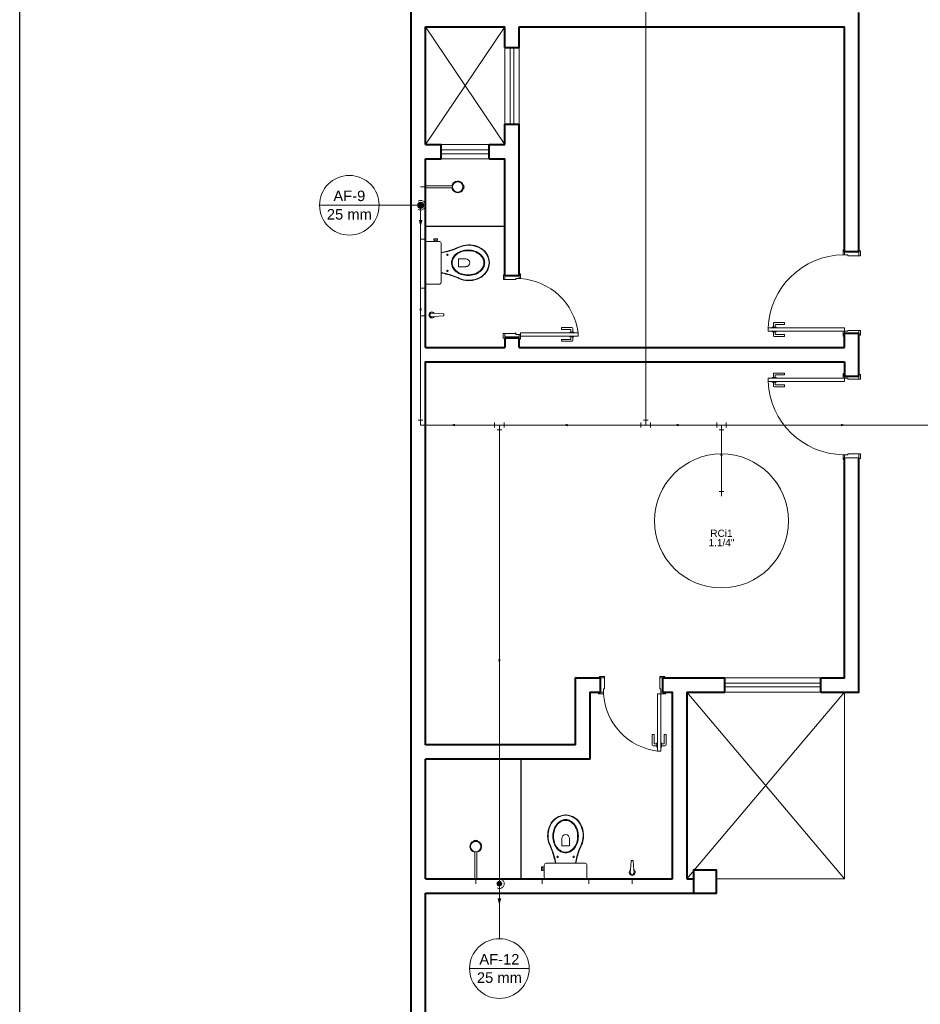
# Model space of a CAD drawing. Header units: millimetres. Extents: x 26 to 1362, y 24 to 358.
# Tile 117 of 256: x 686 to 695, y 156 to 166. Entities that reach past the tile are written whole.
import ezdxf

# ---------------------------------------------------------------- set-up
doc = ezdxf.new("R2010")
doc.units = ezdxf.units.MM
doc.linetypes.add('HIDDEN2', pattern=[4.7625, 3.175, -1.5875])
for name, color, linetype, lineweight in [('AF-Colunas', 4, 'Continuous', 5), ('AF-Condutos', 4, 'Continuous', 5), ('AF-Conexões', 9, 'Continuous', 5), ('AF-Indicação coluna', 5, 'Continuous', 5), ('AF-Sentido conduto', 9, 'Continuous', 5), ('DI-Detalhes', 1, 'Continuous', 30), ('MB_ALVENARIA', 7, 'Continuous', 40), ('MB_ESQUADRIA', 7, 'Continuous', 5), ('MB_MOBILIÁRIO', 8, 'Continuous', 13), ('Nível 1', 7, 'Continuous', 5), ('Textos', 7, 'Continuous', 5)]:
    doc.layers.add(name, color=color, linetype=linetype, lineweight=lineweight)
doc.layers.add('ARQ-ALVENARIA', color=4, linetype='Continuous')
doc.layers.add('ARQ-PISO', color=8, linetype='Continuous')
doc.styles.add('arial', font='arial.ttf')

msp = doc.modelspace()

# ---------------------------------------------------------------- hatches: boundary and pattern name
at = {"layer": 'AF-Condutos', "linetype": 'Continuous'}
for points in [[(690.0431, 163.9462), (690.0625, 164.0186), (690.0237, 164.0186)], [(690.8663, 156.8593), (690.8857, 156.9318), (690.8469, 156.9318)]]:
    msp.add_hatch(color=256, dxfattribs=at).paths.add_polyline_path(points)
at = {"layer": 'AF-Sentido conduto', "linetype": 'Continuous'}
for points in [[(690.043, 163.1232), (690.0301, 163.0749), (690.056, 163.0749)], [(690.3546, 161.8752), (690.4029, 161.8623), (690.4029, 161.8881)], [(691.5307, 161.8752), (691.579, 161.8623), (691.579, 161.8881)], [(692.6909, 161.8752), (692.7392, 161.8623), (692.7392, 161.8881)], [(694.4846, 161.8752), (694.4363, 161.8881), (694.4363, 161.8623)], [(693.1865, 161.6033), (693.1736, 161.555), (693.1995, 161.555)], [(690.8663, 159.3798), (690.8792, 159.428), (690.8533, 159.428)]]:
    msp.add_hatch(color=256, dxfattribs=at).paths.add_polyline_path(points)

# ---------------------------------------------------------------- linework, layer by layer
at = {"layer": 'AF-Colunas', "const_width": 0.025}
for points in [[(690.0556, 164.1712, 1), (690.0306, 164.1712, 1)], [(690.8788, 157.0843, 1), (690.8538, 157.0843, 1)]]:
    msp.add_lwpolyline(points, format="xyb", close=True, dxfattribs=at)
at = {"layer": 'AF-Colunas'}
for centre in [(690.0431, 164.1712), (690.8663, 157.0843)]:
    msp.add_circle(centre, 0.025, dxfattribs=at)
at = {"layer": 'AF-Condutos'}
for p, q in [((692.3952, 161.9252), (692.3952, 175.2293)), ((690.043, 161.9252), (690.0431, 164.1462)), ((690.8163, 161.8752), (690.093, 161.8752)), ((690.8663, 161.8252), (690.8663, 157.1093)), ((692.3452, 161.8752), (690.9163, 161.8752)), ((693.1365, 161.8752), (692.4452, 161.8752)), ((693.1865, 161.1814), (693.1865, 161.8252)), ((693.2365, 161.8752), (695.5326, 161.8752))]:
    msp.add_line(p, q, dxfattribs=at)
for points in [[(690.0181, 164.1279), (690.0251, 164.1245), (690.0325, 164.1223), (690.0402, 164.1213), (690.0479, 164.1214), (690.0555, 164.1228), (690.0629, 164.1253), (690.0697, 164.1289), (690.0759, 164.1335), (690.0814, 164.139), (690.0859, 164.1453), (690.0893, 164.1523), (690.0917, 164.1596), (690.0929, 164.1673), (690.0929, 164.1751), (690.0917, 164.1827), (690.0893, 164.1901), (690.0859, 164.197), (690.0814, 164.2033), (690.0759, 164.2089), (690.0697, 164.2135), (690.0629, 164.2171), (690.0555, 164.2196), (690.0479, 164.2209), (690.0402, 164.2211), (690.0325, 164.22), (690.0251, 164.2178), (690.0181, 164.2145)], [(690.0431, 164.1212), (690.0431, 163.9462)], [(690.8413, 157.041), (690.8483, 157.0377), (690.8557, 157.0354), (690.8634, 157.0344), (690.8711, 157.0345), (690.8788, 157.0359), (690.8861, 157.0384), (690.8929, 157.042), (690.8992, 157.0466), (690.9046, 157.0522), (690.9091, 157.0585), (690.9126, 157.0654), (690.9149, 157.0728), (690.9161, 157.0804), (690.9161, 157.0882), (690.9149, 157.0958), (690.9126, 157.1032), (690.9091, 157.1101), (690.9046, 157.1164), (690.8992, 157.122), (690.8929, 157.1266), (690.8861, 157.1302), (690.8788, 157.1327), (690.8711, 157.1341), (690.8634, 157.1342), (690.8557, 157.1332), (690.8483, 157.131), (690.8413, 157.1276)], [(690.8663, 157.0343), (690.8663, 156.8593)]]:
    msp.add_lwpolyline(points, dxfattribs=at)
at = {"layer": 'AF-Conexões'}
for p, q in [((690.018, 161.9252), (690.068, 161.9252)), ((690.043, 161.8752), (690.043, 161.9252)), ((690.093, 161.9002), (690.093, 161.8502)), ((690.8163, 161.8502), (690.8163, 161.9002)), ((690.9163, 161.9002), (690.9163, 161.8502)), ((692.3452, 161.8502), (692.3452, 161.9002)), ((692.3702, 161.9252), (692.4202, 161.9252)), ((692.3952, 161.8752), (692.3952, 161.9252)), ((692.4452, 161.9002), (692.4452, 161.8502)), ((693.1365, 161.8502), (693.1365, 161.9002)), ((693.2365, 161.9002), (693.2365, 161.8502)), ((690.043, 161.8752), (690.093, 161.8752)), ((690.8663, 161.8752), (690.8163, 161.8752)), ((690.8913, 161.8252), (690.8413, 161.8252)), ((690.8663, 161.8752), (690.9163, 161.8752)), ((690.8663, 161.8752), (690.8663, 161.8252)), ((692.3952, 161.8752), (692.3452, 161.8752)), ((692.3952, 161.8752), (692.4452, 161.8752)), ((693.1865, 161.8752), (693.1365, 161.8752)), ((693.2115, 161.8252), (693.1615, 161.8252)), ((693.1865, 161.8752), (693.2365, 161.8752)), ((693.1865, 161.8752), (693.1865, 161.8252)), ((693.1615, 161.1814), (693.2115, 161.1814)), ((693.1865, 161.1314), (693.1865, 161.1814))]:
    msp.add_line(p, q, dxfattribs=at)
msp.add_circle((693.1865, 160.8734), 0.7, dxfattribs=at)
at = {"layer": 'AF-Indicação coluna'}
for p, q in [((688.987, 164.1712), (689.61, 164.1712)), ((689.61, 164.1712), (690.0181, 164.1712)), ((690.8663, 156.51), (690.8663, 157.0593)), ((690.5548, 156.1985), (691.1778, 156.1985))]:
    msp.add_line(p, q, dxfattribs=at)
for centre in [(689.2985, 164.1712), (690.8663, 156.1985)]:
    msp.add_circle(centre, 0.3115, dxfattribs=at)
at = {"layer": 'AF-Sentido conduto'}
for points in [[(690.043, 162.9232), (690.043, 163.1232)], [(690.5546, 161.8752), (690.3546, 161.8752)], [(691.7307, 161.8752), (691.5307, 161.8752)], [(692.8909, 161.8752), (692.6909, 161.8752)], [(694.2846, 161.8752), (694.4846, 161.8752)], [(693.1865, 161.4033), (693.1865, 161.6033)], [(690.8663, 159.5798), (690.8663, 159.3798)]]:
    msp.add_lwpolyline(points, dxfattribs=at)
at = {"layer": 'ARQ-ALVENARIA'}
msp.add_lwpolyline([(694.4731, 162.3843), (694.4731, 162.5343)], dxfattribs=at)
at = {"layer": 'ARQ-PISO'}
msp.add_line((691.0931, 157.1343), (691.0931, 158.3843), dxfattribs=at)
msp.add_lwpolyline([(690.0931, 163.9543), (690.0931, 163.9543), (690.9231, 163.9543)], dxfattribs=at)
at = {"layer": 'DI-Detalhes'}
msp.add_lwpolyline([(685.8544, 176.6266), (704.6736, 176.6266), (704.6736, 145.8982), (685.8544, 145.8982), (685.8544, 176.6266)], dxfattribs=at)
at = {"layer": 'MB_ALVENARIA'}
for p, q in [((689.9431, 147.4443), (689.9431, 192.3643)), ((690.0931, 164.8043), (690.0931, 166.0343)), ((690.0931, 162.6843), (690.0931, 164.6543)), ((694.4731, 162.6843), (694.4731, 162.8343)), ((694.4731, 162.8343), (694.6231, 162.8343)), ((691.0731, 162.7843), (690.9231, 162.7843)), ((690.9231, 162.7843), (690.9231, 162.6843)), ((691.0731, 162.6843), (691.0731, 162.7843)), ((690.0931, 158.5343), (690.0931, 162.5343)), ((692.5731, 159.2343), (692.8231, 159.2343)), ((692.8231, 159.0843), (692.8231, 157.1343)), ((690.0931, 157.1343), (690.0931, 158.3843)), ((690.0931, 150.0643), (690.0931, 156.9843))]:
    msp.add_line(p, q, dxfattribs=at)
for points in [[(694.6231, 163.6843), (694.6231, 166.1843)], [(690.0931, 166.0343), (690.9231, 166.0343)], [(690.9231, 165.8193), (690.9231, 166.0343)], [(691.0731, 165.8193), (691.0731, 166.0343)], [(691.0731, 166.0343), (694.4731, 166.0343)], [(694.4731, 163.6843), (694.4731, 166.0343)], [(690.9231, 165.8193), (691.0731, 165.8193)], [(690.9231, 164.8043), (690.9231, 165.0193)], [(690.9231, 165.0193), (691.0731, 165.0193)], [(691.0731, 163.4343), (691.0731, 165.0193)], [(690.0931, 164.8043), (690.2581, 164.8043)], [(690.2581, 164.6543), (690.2581, 164.8043)], [(690.7581, 164.8043), (690.9231, 164.8043)], [(690.7581, 164.6543), (690.7581, 164.8043)], [(690.0931, 164.6543), (690.2581, 164.6543)], [(690.7581, 164.6543), (690.9231, 164.6543)], [(690.9231, 163.4343), (690.9231, 164.6543)], [(694.6231, 163.6843), (694.4731, 163.6843)], [(691.0731, 163.4343), (690.9231, 163.4343)], [(694.4731, 162.6843), (694.4731, 162.8343)], [(694.6231, 162.3843), (694.6231, 162.8343)], [(691.0724, 162.7912), (690.9224, 162.7912)], [(690.0931, 162.6843), (690.9231, 162.6843)], [(691.0731, 162.6843), (694.4731, 162.6843)], [(690.0931, 162.5343), (690.0931, 162.5343), (694.4731, 162.5343)], [(694.4731, 162.5343), (694.4731, 162.3843), (694.6231, 162.3843)], [(694.2231, 159.0843), (694.6231, 159.0843), (694.6231, 161.5343)], [(694.2231, 159.2343), (694.4731, 159.2343), (694.4731, 161.5343)], [(691.6631, 158.5343), (691.6631, 159.2343), (691.9231, 159.2343)], [(691.9231, 159.0843), (691.9231, 159.2343)], [(692.5731, 159.0843), (692.5731, 159.2343)], [(692.8231, 159.2343), (693.2231, 159.2343)], [(693.2231, 159.0843), (693.2231, 159.2343)], [(694.2231, 159.0843), (694.2231, 159.2343)], [(691.8131, 158.3843), (691.8131, 159.0843), (691.9231, 159.0843)], [(692.5731, 159.0843), (692.6731, 159.0843), (692.6731, 157.1343)], [(692.8231, 159.0843), (693.2231, 159.0843)], [(691.6631, 158.5343), (690.0931, 158.5343)], [(691.8131, 158.3843), (690.0931, 158.3843)], [(692.8931, 156.9843), (693.1331, 156.9843), (693.1331, 157.2243), (692.8931, 157.2243), (692.8931, 156.9843)], [(690.0931, 157.1343), (692.6731, 157.1343)], [(690.0931, 157.1343), (692.6731, 157.1343), (692.6731, 157.1343)], [(692.8231, 157.1343), (692.8931, 157.1343)], [(690.0931, 156.9843), (692.8931, 156.9843)]]:
    msp.add_lwpolyline(points, dxfattribs=at)
at = {"layer": 'MB_ESQUADRIA'}
for p, q in [((694.4731, 163.6543), (694.4731, 163.6794)), ((694.5081, 163.6544), (694.4731, 163.6544)), ((694.5081, 163.6544), (694.5081, 163.6444)), ((694.5081, 163.6443), (694.6231, 163.6444)), ((694.6231, 163.6444), (694.6231, 163.6794)), ((690.9231, 163.3944), (690.9231, 163.4294)), ((690.9231, 163.3944), (690.9231, 163.4294)), ((691.0731, 163.4043), (691.0731, 163.4293)), ((691.0731, 163.4043), (691.0731, 163.4293)), ((691.038, 163.3943), (690.9231, 163.3944)), ((691.038, 163.3943), (690.9231, 163.3944)), ((691.0381, 163.4043), (691.038, 163.3943)), ((691.0381, 163.4043), (691.038, 163.3943)), ((691.0381, 163.4043), (691.0731, 163.4043)), ((691.0381, 163.4043), (691.0731, 163.4043)), ((693.7285, 162.8961), (693.7286, 162.9347)), ((693.7386, 162.9447), (693.8456, 162.9447)), ((693.7486, 162.9197), (693.7485, 162.8961)), ((693.8456, 162.9247), (693.7536, 162.9247)), ((693.8456, 162.9447), (693.8456, 162.9247)), ((691.0374, 162.8312), (690.9224, 162.8311)), ((691.0374, 162.831), (690.9224, 162.8311)), ((691.0374, 162.831), (690.9224, 162.8311)), ((690.9224, 162.8311), (690.9224, 162.7961)), ((690.9224, 162.8311), (690.9224, 162.7961)), ((691.0374, 162.841), (691.0374, 162.831)), ((691.0374, 162.8212), (691.0374, 162.8312)), ((691.0374, 162.8212), (691.0374, 162.8312)), ((691.0374, 162.8212), (691.0724, 162.8212)), ((691.0374, 162.8212), (691.0724, 162.8212)), ((691.0724, 162.8212), (691.0724, 162.7962)), ((691.0724, 162.8212), (691.0724, 162.7962)), ((691.6226, 162.8947), (691.5156, 162.8946)), ((691.6226, 162.8947), (691.5156, 162.8946)), ((691.5156, 162.8946), (691.5156, 162.8746)), ((691.5156, 162.8946), (691.5156, 162.8746)), ((691.5156, 162.8746), (691.6076, 162.8747)), ((691.5156, 162.8746), (691.6076, 162.8747)), ((691.6451, 162.8461), (691.6025, 162.846)), ((691.6451, 162.8461), (691.6025, 162.846)), ((691.6025, 162.846), (691.6025, 162.8397)), ((691.6025, 162.846), (691.6025, 162.8397)), ((691.6025, 162.7984), (691.6025, 162.8047)), ((691.6025, 162.7984), (691.6025, 162.8047)), ((691.6126, 162.8697), (691.6126, 162.8461)), ((691.6126, 162.8697), (691.6126, 162.8461)), ((691.6326, 162.8461), (691.6326, 162.8847)), ((691.6326, 162.8461), (691.6326, 162.8847)), ((691.6451, 162.8397), (691.6451, 162.8461)), ((691.6451, 162.8397), (691.6451, 162.8461)), ((691.6452, 162.8047), (691.6452, 162.7984)), ((691.6452, 162.8047), (691.6452, 162.7984)), ((693.716, 162.8898), (693.716, 162.8961)), ((693.716, 162.8961), (693.7586, 162.8961)), ((693.716, 162.8548), (693.716, 162.8484)), ((693.716, 162.8484), (693.7586, 162.8484)), ((693.7285, 162.8484), (693.7285, 162.8098)), ((693.7485, 162.8248), (693.7485, 162.8484)), ((693.8455, 162.8197), (693.7535, 162.8198)), ((693.7586, 162.8961), (693.7586, 162.8897)), ((693.7586, 162.8484), (693.7586, 162.8547)), ((693.8455, 162.7997), (693.8455, 162.8197)), ((694.4731, 162.8544), (694.4731, 162.8294)), ((694.5081, 162.8544), (694.4731, 162.8544)), ((694.4731, 162.8544), (694.4731, 162.8294)), ((694.5081, 162.8544), (694.4731, 162.8544)), ((694.5081, 162.8644), (694.6231, 162.8643)), ((694.5081, 162.8544), (694.5081, 162.8644)), ((694.5081, 162.8644), (694.6231, 162.8643)), ((694.5081, 162.8544), (694.5081, 162.8644)), ((694.6231, 162.8643), (694.6231, 162.8293)), ((694.6231, 162.8643), (694.6231, 162.8293)), ((691.5156, 162.7497), (691.5156, 162.7697)), ((691.5156, 162.7697), (691.6076, 162.7697)), ((691.5156, 162.7497), (691.5156, 162.7697)), ((691.5156, 162.7697), (691.6076, 162.7697)), ((691.6226, 162.7497), (691.5156, 162.7497)), ((691.6226, 162.7497), (691.5156, 162.7497)), ((691.6452, 162.7984), (691.6025, 162.7984)), ((691.6452, 162.7984), (691.6025, 162.7984)), ((691.6126, 162.7747), (691.6126, 162.7984)), ((691.6126, 162.7747), (691.6126, 162.7984)), ((691.6326, 162.7984), (691.6326, 162.7597)), ((691.6326, 162.7984), (691.6326, 162.7597)), ((693.7385, 162.7998), (693.8455, 162.7997)), ((693.7285, 162.3702), (693.7285, 162.4089)), ((693.7385, 162.4189), (693.8455, 162.4189)), ((693.7485, 162.3939), (693.7485, 162.3702)), ((693.8455, 162.3989), (693.7535, 162.3989)), ((693.8455, 162.4189), (693.8455, 162.3989)), ((693.716, 162.3639), (693.716, 162.3702)), ((693.716, 162.3702), (693.7586, 162.3702)), ((693.716, 162.3289), (693.716, 162.3225)), ((693.716, 162.3225), (693.7586, 162.3225)), ((693.7285, 162.3225), (693.7286, 162.2839)), ((693.7486, 162.2989), (693.7485, 162.3225)), ((693.8456, 162.2939), (693.7536, 162.2939)), ((693.7586, 162.3702), (693.7586, 162.3639)), ((693.7586, 162.3225), (693.7586, 162.3289)), ((693.8456, 162.2739), (693.8456, 162.2939)), ((694.4731, 162.3642), (694.4731, 162.3893)), ((694.4731, 162.3642), (694.4731, 162.3893)), ((694.5081, 162.3643), (694.4731, 162.3643)), ((694.5081, 162.3643), (694.4731, 162.3643)), ((694.5081, 162.3643), (694.5081, 162.3543)), ((694.5081, 162.3643), (694.5081, 162.3543)), ((694.5081, 162.3543), (694.6231, 162.3543)), ((694.5081, 162.3543), (694.6231, 162.3543)), ((694.6231, 162.3543), (694.6231, 162.3893)), ((694.6231, 162.3543), (694.6231, 162.3893)), ((693.7386, 162.2739), (693.8456, 162.2739)), ((694.5081, 161.5743), (694.6231, 161.5742)), ((694.5081, 161.5643), (694.5081, 161.5743)), ((694.6231, 161.5742), (694.6231, 161.5392)), ((694.5081, 161.5643), (694.4731, 161.5643)), ((694.4731, 161.5643), (694.4731, 161.5393)), ((691.963, 159.2343), (691.928, 159.2343)), ((691.963, 159.2343), (691.928, 159.2343)), ((691.9631, 159.1193), (691.963, 159.2343)), ((691.9631, 159.1193), (691.963, 159.2343)), ((692.543, 159.1193), (692.5431, 159.2343)), ((692.543, 159.1193), (692.5431, 159.2343)), ((692.543, 159.1193), (692.5431, 159.2343)), ((692.543, 159.1193), (692.5431, 159.2343)), ((692.5431, 159.2343), (692.5781, 159.2343)), ((692.5431, 159.2343), (692.5781, 159.2343)), ((692.5431, 159.2343), (692.5781, 159.2343)), ((692.5431, 159.2343), (692.5781, 159.2343)), ((691.953, 159.1193), (691.963, 159.1193)), ((691.953, 159.1193), (691.953, 159.0843)), ((691.953, 159.1193), (691.963, 159.1193)), ((691.953, 159.1193), (691.953, 159.0843)), ((692.553, 159.1193), (692.543, 159.1193)), ((692.553, 159.1193), (692.543, 159.1193)), ((692.553, 159.1193), (692.543, 159.1193)), ((692.553, 159.1193), (692.543, 159.1193)), ((692.553, 159.1193), (692.553, 159.0843)), ((692.553, 159.1193), (692.553, 159.0843)), ((692.553, 159.1193), (692.553, 159.0843)), ((692.553, 159.1193), (692.553, 159.0843)), ((691.9531, 159.0843), (691.928, 159.0843)), ((691.9531, 159.0843), (691.928, 159.0843)), ((692.553, 159.0843), (692.578, 159.0843)), ((692.553, 159.0843), (692.578, 159.0843)), ((692.553, 159.0843), (692.578, 159.0843)), ((692.553, 159.0843), (692.578, 159.0843)), ((692.4627, 158.6418), (692.4827, 158.6418)), ((692.4627, 158.5348), (692.4627, 158.6418)), ((692.4627, 158.6418), (692.4827, 158.6418)), ((692.4627, 158.5348), (692.4627, 158.6418)), ((692.4827, 158.6418), (692.4827, 158.5498)), ((692.4827, 158.6418), (692.4827, 158.5498)), ((692.6077, 158.6417), (692.5877, 158.6417)), ((692.5877, 158.6417), (692.5877, 158.5497)), ((692.6077, 158.6417), (692.5877, 158.6417)), ((692.5877, 158.6417), (692.5877, 158.5497)), ((692.6076, 158.5347), (692.6077, 158.6417)), ((692.6076, 158.5347), (692.6077, 158.6417)), ((692.5113, 158.5248), (692.4727, 158.5248)), ((692.5113, 158.5248), (692.4727, 158.5248)), ((692.4877, 158.5448), (692.5113, 158.5448)), ((692.4877, 158.5448), (692.5113, 158.5448)), ((692.5113, 158.5549), (692.5177, 158.5549)), ((692.5113, 158.5122), (692.5113, 158.5549)), ((692.5113, 158.5549), (692.5177, 158.5549)), ((692.5113, 158.5122), (692.5113, 158.5549)), ((692.5176, 158.5122), (692.5113, 158.5122)), ((692.5176, 158.5122), (692.5113, 158.5122)), ((692.5526, 158.5122), (692.559, 158.5122)), ((692.5526, 158.5122), (692.559, 158.5122)), ((692.559, 158.5548), (692.5527, 158.5548)), ((692.559, 158.5548), (692.5527, 158.5548)), ((692.559, 158.5122), (692.559, 158.5548)), ((692.559, 158.5122), (692.559, 158.5548)), ((692.5827, 158.5448), (692.559, 158.5448)), ((692.5827, 158.5448), (692.559, 158.5448)), ((692.559, 158.5248), (692.5976, 158.5247)), ((692.559, 158.5248), (692.5976, 158.5247))]:
    msp.add_line(p, q, dxfattribs=at)
at = {"layer": 'MB_ESQUADRIA', "linetype": 'Continuous'}
for points in [[(690.0931, 166.0343), (690.9231, 164.8043)], [(690.9231, 166.0343), (690.0931, 164.8043)], [(692.8231, 159.0843), (694.4731, 157.1343)], [(694.4731, 159.0843), (692.8231, 157.1343)], [(694.4731, 159.0843), (694.4731, 157.1343)], [(693.1331, 157.1343), (694.4731, 157.1343)]]:
    msp.add_lwpolyline(points, dxfattribs=at)
at = {"layer": 'MB_ESQUADRIA', "linetype": 'HIDDEN2'}
for points in [[(690.9231, 165.0193), (690.9231, 165.8193)], [(690.9781, 165.0193), (690.9781, 165.8193)], [(691.0181, 165.0193), (691.0181, 165.8193)], [(691.0731, 165.0193), (691.0731, 165.8193)], [(690.7581, 164.8043), (690.2581, 164.8043)], [(690.2581, 164.7493), (690.7581, 164.7493)], [(690.2581, 164.7093), (690.7581, 164.7093)], [(690.2581, 164.6543), (690.7581, 164.6543)], [(694.2231, 159.2343), (693.2231, 159.2343)], [(693.2231, 159.1793), (694.2231, 159.1793)], [(693.2231, 159.1393), (694.2231, 159.1393)], [(693.2231, 159.0843), (694.2231, 159.0843)]]:
    msp.add_lwpolyline(points, dxfattribs=at)
at = {"layer": 'MB_ESQUADRIA'}
for points in [[(694.4731, 163.6794), (694.4731, 163.7043), (694.4581, 163.7043), (694.4581, 163.6543), (694.4731, 163.6543), (694.4731, 163.6544)], [(694.6231, 163.6444), (694.6381, 163.6444), (694.6381, 163.6944), (694.6231, 163.6944), (694.6231, 163.6794)], [(690.9231, 163.3944), (690.9081, 163.3944), (690.9081, 163.4444), (690.9231, 163.4444), (690.9231, 163.4294)], [(690.9231, 163.3944), (690.9081, 163.3944), (690.9081, 163.4444), (690.9231, 163.4444), (690.9231, 163.4294)], [(691.0731, 163.4293), (691.0731, 163.4543), (691.0881, 163.4543), (691.0881, 163.4043), (691.0731, 163.4043), (691.0731, 163.4043)], [(691.0731, 163.4293), (691.0731, 163.4543), (691.0881, 163.4543), (691.0881, 163.4043), (691.0731, 163.4043), (691.0731, 163.4043)], [(690.9224, 162.8311), (690.9074, 162.8311), (690.9074, 162.7811), (690.9224, 162.7811), (690.9224, 162.7961)], [(690.9224, 162.8311), (690.9074, 162.8311), (690.9074, 162.7811), (690.9224, 162.7811), (690.9224, 162.7961)], [(691.0724, 162.7962), (691.0724, 162.7712), (691.0874, 162.7712), (691.0874, 162.8212), (691.0724, 162.8212), (691.0724, 162.8212)], [(691.0724, 162.7962), (691.0724, 162.7712), (691.0874, 162.7712), (691.0874, 162.8212), (691.0724, 162.8212), (691.0724, 162.8212)], [(691.6881, 162.8393), (691.0881, 162.8393), (691.0881, 162.8043), (691.6881, 162.8043), (691.6881, 162.8393)], [(694.4731, 162.8294), (694.4731, 162.8044), (694.4581, 162.8044), (694.4581, 162.8544), (694.4731, 162.8544), (694.4731, 162.8544)], [(694.4731, 162.8294), (694.4731, 162.8044), (694.4581, 162.8044), (694.4581, 162.8544), (694.4731, 162.8544), (694.4731, 162.8544)], [(694.6231, 162.8643), (694.6381, 162.8643), (694.6381, 162.8143), (694.6231, 162.8143), (694.6231, 162.8293)], [(694.6231, 162.8643), (694.6381, 162.8643), (694.6381, 162.8143), (694.6231, 162.8143), (694.6231, 162.8293)], [(694.4731, 162.3893), (694.4731, 162.4142), (694.4581, 162.4142), (694.4581, 162.3642), (694.4731, 162.3642), (694.4731, 162.3643)], [(694.4731, 162.3893), (694.4731, 162.4142), (694.4581, 162.4142), (694.4581, 162.3642), (694.4731, 162.3642), (694.4731, 162.3643)], [(694.6231, 162.3543), (694.6381, 162.3543), (694.6381, 162.4043), (694.6231, 162.4043), (694.6231, 162.3893)], [(694.6231, 162.3543), (694.6381, 162.3543), (694.6381, 162.4043), (694.6231, 162.4043), (694.6231, 162.3893)], [(694.6231, 161.5742), (694.6381, 161.5742), (694.6381, 161.5242), (694.6231, 161.5242), (694.6231, 161.5392)], [(694.4731, 161.5393), (694.4731, 161.5143), (694.4581, 161.5143), (694.4581, 161.5643), (694.4731, 161.5643), (694.4731, 161.5643)], [(694.6231, 161.5343), (694.4731, 161.5343)], [(691.963, 159.2343), (691.963, 159.2493), (691.913, 159.2493), (691.913, 159.2343), (691.928, 159.2343)], [(691.963, 159.2343), (691.963, 159.2493), (691.913, 159.2493), (691.913, 159.2343), (691.928, 159.2343)], [(692.5431, 159.2343), (692.5431, 159.2493), (692.5931, 159.2493), (692.5931, 159.2343), (692.5781, 159.2343)], [(692.5431, 159.2343), (692.5431, 159.2493), (692.5931, 159.2493), (692.5931, 159.2343), (692.5781, 159.2343)], [(692.5431, 159.2343), (692.5431, 159.2493), (692.5931, 159.2493), (692.5931, 159.2343), (692.5781, 159.2343)], [(692.5431, 159.2343), (692.5431, 159.2493), (692.5931, 159.2493), (692.5931, 159.2343), (692.5781, 159.2343)], [(691.928, 159.0843), (691.9031, 159.0843), (691.9031, 159.0693), (691.9531, 159.0693), (691.9531, 159.0843), (691.953, 159.0843)], [(691.928, 159.0843), (691.9031, 159.0843), (691.9031, 159.0693), (691.9531, 159.0693), (691.9531, 159.0843), (691.953, 159.0843)], [(692.518, 158.4693), (692.518, 159.0693), (692.553, 159.0693), (692.553, 158.4693), (692.518, 158.4693)], [(692.578, 159.0843), (692.603, 159.0843), (692.603, 159.0693), (692.553, 159.0693), (692.553, 159.0843), (692.553, 159.0843)], [(692.578, 159.0843), (692.603, 159.0843), (692.603, 159.0693), (692.553, 159.0693), (692.553, 159.0843), (692.553, 159.0843)], [(692.578, 159.0843), (692.603, 159.0843), (692.603, 159.0693), (692.553, 159.0693), (692.553, 159.0843), (692.553, 159.0843)], [(692.578, 159.0843), (692.603, 159.0843), (692.603, 159.0693), (692.553, 159.0693), (692.553, 159.0843), (692.553, 159.0843)]]:
    msp.add_lwpolyline(points, dxfattribs=at)
for points in [[(694.4731, 162.8894), (693.6731, 162.8894), (693.6731, 162.8544), (694.4731, 162.8544)], [(694.4731, 162.3292), (693.6731, 162.3292), (693.6731, 162.3642), (694.4731, 162.3642)]]:
    msp.add_lwpolyline(points, close=True, dxfattribs=at)
at = {"layer": 'MB_ESQUADRIA', "linetype": 'HIDDEN2'}
for centre, radius, start, end in [((694.474, 162.8527), 0.8018, 91.14056, 177.34932), ((691.0446, 162.7571), 0.6487, 7.28537, 86.15984), ((691.0446, 162.7571), 0.6487, 7.28537, 86.15984), ((694.474, 162.3659), 0.8018, 182.65068, 268.85944), ((692.6003, 159.1128), 0.6487, 183.84016, 262.71463), ((692.6003, 159.1128), 0.6487, 183.84016, 262.71463)]:
    msp.add_arc(centre, radius, start, end, dxfattribs=at)
at = {"layer": 'MB_ESQUADRIA'}
for centre, radius, start, end in [((693.7386, 162.9347), 0.01, 89.97107, 179.97107), ((693.7536, 162.9197), 0.005, 89.97107, 179.97107), ((691.6076, 162.8697), 0.005, 0.02893, 90.02893), ((691.6076, 162.8697), 0.005, 0.02893, 90.02893), ((691.6226, 162.8847), 0.01, 0.02893, 90.02893), ((691.6226, 162.8847), 0.01, 0.02893, 90.02893), ((693.7385, 162.8098), 0.01, 179.97107, 269.97107), ((693.7535, 162.8248), 0.005, 179.97107, 269.97107), ((691.6076, 162.7747), 0.005, 270.02893, 0.02893), ((691.6076, 162.7747), 0.005, 270.02893, 0.02893), ((691.6226, 162.7597), 0.01, 270.02893, 0.02893), ((691.6226, 162.7597), 0.01, 270.02893, 0.02893), ((693.7385, 162.4089), 0.01, 90.02893, 180.02893), ((693.7535, 162.3939), 0.005, 90.02893, 180.02893), ((693.7536, 162.2989), 0.005, 180.02893, 270.02893), ((693.7386, 162.2839), 0.01, 180.02893, 270.02893), ((692.4727, 158.5348), 0.01, 179.97107, 269.97107), ((692.4727, 158.5348), 0.01, 179.97107, 269.97107), ((692.4877, 158.5498), 0.005, 179.97107, 269.97107), ((692.4877, 158.5498), 0.005, 179.97107, 269.97107), ((692.5827, 158.5498), 0.005, 269.97107, 359.97107), ((692.5827, 158.5498), 0.005, 269.97107, 359.97107), ((692.5976, 158.5347), 0.01, 269.97107, 359.97107), ((692.5976, 158.5347), 0.01, 269.97107, 359.97107)]:
    msp.add_arc(centre, radius, start, end, dxfattribs=at)
at = {"layer": 'MB_MOBILIÁRIO'}
for p, q in [((690.3712, 164.3727), (690.0931, 164.3727)), ((690.0931, 164.3527), (690.0931, 164.3727)), ((690.3712, 164.3527), (690.0931, 164.3527)), ((690.4948, 164.3826), (690.4892, 164.3808)), ((690.4984, 164.3627), (690.4919, 164.3627)), ((690.4984, 164.3627), (690.4919, 164.3627)), ((690.4893, 164.3449), (690.4948, 164.3432)), ((690.0931, 163.7737), (690.0931, 163.3664)), ((690.1634, 163.0448), (690.1847, 163.0431)), ((690.1848, 163.0075), (690.2827, 163.0151)), ((690.185, 163.044), (690.2827, 163.0355)), ((690.2873, 163.0305), (690.2873, 163.0201)), ((690.1634, 163.0058), (690.1848, 163.0075)), ((690.5991, 157.5361), (690.6009, 157.5304)), ((690.6191, 157.5397), (690.6191, 157.5332)), ((690.6191, 157.5397), (690.6191, 157.5332)), ((690.6369, 157.5305), (690.6385, 157.536)), ((690.6091, 157.4124), (690.6091, 157.1343)), ((690.6291, 157.4124), (690.6291, 157.1343)), ((692.235, 157.2263), (692.2434, 157.3239)), ((692.2484, 157.3285), (692.2589, 157.3285)), ((692.2715, 157.226), (692.2639, 157.3239)), ((692.2342, 157.2047), (692.2358, 157.226)), ((692.2731, 157.2047), (692.2715, 157.226)), ((690.6291, 157.1343), (690.6091, 157.1343)), ((691.3546, 157.1343), (691.7619, 157.1343))]:
    msp.add_line(p, q, dxfattribs=at)
for points in [[(690.0931, 163.7737), (690.0931, 163.7737), (690.0945, 163.7816), (690.0988, 163.788), (690.1052, 163.7923), (690.1131, 163.7938), (690.2369, 163.7938), (690.2369, 163.7938), (690.2448, 163.7923), (690.2513, 163.788), (690.2556, 163.7816), (690.257, 163.7737), (690.257, 163.5704)], [(690.2183, 163.8066), (690.2183, 163.8217), (690.2004, 163.8217), (690.1825, 163.8217), (690.1825, 163.8066), (690.1854, 163.8066), (690.1854, 163.7938)], [(690.1854, 163.8066), (690.2155, 163.8066)], [(690.2155, 163.8066), (690.2155, 163.7938)], [(690.2183, 163.8066), (690.2155, 163.8066)], [(690.2577, 163.6728), (690.2577, 163.6728), (690.257, 163.6726)], [(690.0931, 163.3664), (690.0931, 163.3664), (690.0945, 163.3585), (690.0988, 163.3528), (690.1052, 163.3485), (690.1131, 163.3471), (690.2369, 163.3471), (690.2369, 163.3471), (690.2448, 163.3485), (690.2513, 163.3528), (690.2556, 163.3585), (690.257, 163.3664), (690.257, 163.5704)], [(690.5154, 163.6105), (690.4381, 163.6105), (690.4381, 163.5697)], [(690.5154, 163.5296), (690.4381, 163.5296), (690.4381, 163.5704)], [(690.2577, 163.4681), (690.2577, 163.4681), (690.257, 163.4682)], [(691.5178, 157.5566), (691.5178, 157.4793), (691.5586, 157.4793)], [(691.5987, 157.5566), (691.5987, 157.4793), (691.5579, 157.4793)], [(691.3217, 157.2596), (691.3067, 157.2596), (691.3067, 157.2417), (691.3067, 157.2238), (691.3217, 157.2238), (691.3217, 157.2267), (691.3346, 157.2267)], [(691.3217, 157.2596), (691.3217, 157.2567)], [(691.3217, 157.2267), (691.3217, 157.2567)], [(691.3217, 157.2567), (691.3346, 157.2567)], [(691.3546, 157.1343), (691.3546, 157.1343), (691.3468, 157.1357), (691.3403, 157.14), (691.336, 157.1465), (691.3346, 157.1544), (691.3346, 157.2782), (691.3346, 157.2782), (691.336, 157.2861), (691.3403, 157.2925), (691.3468, 157.2968), (691.3546, 157.2982), (691.5579, 157.2982)], [(691.4556, 157.2989), (691.4556, 157.2989), (691.4558, 157.2982)], [(691.7619, 157.1343), (691.7619, 157.1343), (691.7698, 157.1357), (691.7755, 157.14), (691.7798, 157.1465), (691.7813, 157.1544), (691.7813, 157.2782), (691.7813, 157.2782), (691.7798, 157.2861), (691.7755, 157.2925), (691.7698, 157.2968), (691.7619, 157.2982), (691.5579, 157.2982)], [(691.6603, 157.2989), (691.6603, 157.2989), (691.6601, 157.2982)]]:
    msp.add_lwpolyline(points, dxfattribs=at)
for points in [[(690.3651, 163.5704, -0.1244509), (690.3775, 163.6195), (690.3775, 163.6195, -0.105729), (690.416, 163.6647), (690.416, 163.6647, -0.0868761), (690.4706, 163.6932), (690.4706, 163.6932, -0.0770405), (690.539, 163.7038), (690.539, 163.7038, -0.0770405), (690.6075, 163.6932), (690.6075, 163.6932, -0.0868761), (690.662, 163.6647), (690.662, 163.6647, -0.105729), (690.7006, 163.6195), (690.7006, 163.6195, -0.1244509), (690.713, 163.5704), (690.713, 163.5704, -0.1244509), (690.7006, 163.5213), (690.7006, 163.5213, -0.105729), (690.662, 163.4761), (690.662, 163.4761, -0.0868761), (690.6075, 163.4476), (690.6075, 163.4476, -0.0770405), (690.539, 163.437), (690.539, 163.437, -0.0770405), (690.4706, 163.4476), (690.4706, 163.4476, -0.0868761), (690.416, 163.4761), (690.416, 163.4761, -0.105729), (690.3775, 163.5213), (690.3775, 163.5213, -0.1244509), (690.3651, 163.5704), (690.3651, 163.5704)], [(690.3732, 163.5704, -0.1244509), (690.3848, 163.6163), (690.3848, 163.6163, -0.105729), (690.4213, 163.6592), (690.4213, 163.6592, -0.0868761), (690.4734, 163.6863), (690.4734, 163.6863, -0.0770405), (690.539, 163.6965), (690.539, 163.6965, -0.0770405), (690.6047, 163.6863), (690.6047, 163.6863, -0.0868761), (690.6567, 163.6592), (690.6567, 163.6592, -0.105729), (690.6932, 163.6163), (690.6932, 163.6163, -0.1244509), (690.7048, 163.5704), (690.7048, 163.5704, -0.1244509), (690.6932, 163.5245), (690.6932, 163.5245, -0.105729), (690.6567, 163.4817), (690.6567, 163.4817, -0.0868761), (690.6047, 163.4545), (690.6047, 163.4545, -0.0770405), (690.539, 163.4443), (690.539, 163.4443, -0.0770405), (690.4734, 163.4545), (690.4734, 163.4545, -0.0868761), (690.4213, 163.4817), (690.4213, 163.4817, -0.105729), (690.3848, 163.5245), (690.3848, 163.5245, -0.1244509), (690.3732, 163.5704), (690.3732, 163.5704)], [(691.5579, 157.4063, -0.1244509), (691.5088, 157.4187), (691.5088, 157.4187, -0.105729), (691.4636, 157.4573), (691.4636, 157.4573, -0.0868761), (691.4351, 157.5118), (691.4351, 157.5118, -0.0770405), (691.4245, 157.5803), (691.4245, 157.5803, -0.0770405), (691.4351, 157.6487), (691.4351, 157.6487, -0.0868761), (691.4636, 157.7033), (691.4636, 157.7033, -0.105729), (691.5088, 157.7418), (691.5088, 157.7418, -0.1244509), (691.5579, 157.7542), (691.5579, 157.7542, -0.1244509), (691.6071, 157.7418), (691.6071, 157.7418, -0.105729), (691.6522, 157.7033), (691.6522, 157.7033, -0.0868761), (691.6807, 157.6487), (691.6807, 157.6487, -0.0770405), (691.6913, 157.5803), (691.6913, 157.5803, -0.0770405), (691.6807, 157.5118), (691.6807, 157.5118, -0.0868761), (691.6522, 157.4573), (691.6522, 157.4573, -0.105729), (691.6071, 157.4187), (691.6071, 157.4187, -0.1244509), (691.5579, 157.4063), (691.5579, 157.4063)], [(691.5579, 157.4145, -0.1244509), (691.512, 157.4261), (691.512, 157.4261, -0.105729), (691.4692, 157.4626), (691.4692, 157.4626, -0.0868761), (691.442, 157.5146), (691.442, 157.5146, -0.0770405), (691.4319, 157.5803), (691.4319, 157.5803, -0.0770405), (691.442, 157.6459), (691.442, 157.6459, -0.0868761), (691.4692, 157.698), (691.4692, 157.698, -0.105729), (691.512, 157.7345), (691.512, 157.7345, -0.1244509), (691.5579, 157.7461), (691.5579, 157.7461, -0.1244509), (691.6039, 157.7345), (691.6039, 157.7345, -0.105729), (691.6467, 157.698), (691.6467, 157.698, -0.0868761), (691.6738, 157.6459), (691.6738, 157.6459, -0.0770405), (691.684, 157.5803), (691.684, 157.5803, -0.0770405), (691.6738, 157.5146), (691.6738, 157.5146, -0.0868761), (691.6467, 157.4626), (691.6467, 157.4626, -0.105729), (691.6039, 157.4261), (691.6039, 157.4261, -0.1244509), (691.5579, 157.4145), (691.5579, 157.4145)]]:
    msp.add_lwpolyline(points, format="xyb", dxfattribs=at)
for centre, radius in [((690.4311, 164.3627), 0.0541), ((690.3239, 163.6542), 0.00752), ((690.3239, 163.4859), 0.00752), ((690.6191, 157.4724), 0.0541), ((691.4742, 157.3652), 0.00752), ((691.6424, 157.3652), 0.00752)]:
    msp.add_circle(centre, radius, dxfattribs=at)
for centre, radius, start, end in [((690.4311, 164.3627), 0.0608, 17.38796, 170.53127), ((690.4311, 164.3627), 0.0608, 189.46873, 343.0092), ((690.4311, 164.3627), 0.0608, 343.0092, 17.38796), ((690.495, 164.3821), 0.000485, 353.97868, 107.38796), ((690.534, 164.378), 0.0388, 173.97868, 203.35334), ((690.534, 164.3473), 0.0388, 156.64666, 185.28949), ((690.4949, 164.3437), 0.000485, 253.0092, 5.28949), ((679.3544, 190.3831), 28.863, 292.48168, 292.6462), ((679.9532, 188.945), 27.3099, 292.47426, 292.64856), ((690.5462, 163.5029), 0.2549, 64.55417, 107.90961), ((690.5464, 163.5066), 0.2467, 64.23754, 108.13298), ((690.5732, 163.5621), 0.1898, 2.79189, 64.23754), ((690.1266, 164.4288), 0.7626, 279.83702, 290.30912), ((690.1266, 164.4288), 0.7673, 279.83702, 290.30912), ((690.5732, 163.5621), 0.1851, 2.79189, 64.23754), ((690.5154, 163.5701), 0.0404, 270, 90), ((690.5732, 163.5787), 0.1851, 295.76246, 357.20811), ((690.5732, 163.5787), 0.1898, 295.76246, 357.20811), ((690.1266, 162.712), 0.7626, 69.69088, 80.16298), ((690.1266, 162.712), 0.7673, 69.69088, 80.16298), ((679.3544, 136.7577), 28.863, 67.3538, 67.51832), ((679.9532, 138.1958), 27.3099, 67.35144, 67.52574), ((690.5462, 163.6379), 0.2549, 252.09039, 295.44583), ((690.5464, 163.6342), 0.2467, 251.86702, 295.76246), ((690.1604, 163.0253), 0.0309, 37.13786, 322.86214), ((690.1604, 163.0253), 0.0197, 81.10748, 278.89252), ((690.2823, 163.0305), 0.005, 0, 85.55374), ((690.2823, 163.0201), 0.005, 274.44626, 0), ((691.5662, 157.6145), 0.1898, 92.79189, 154.23754), ((691.5662, 157.6145), 0.1851, 92.79189, 154.23754), ((691.5496, 157.6145), 0.1851, 25.76246, 87.20811), ((691.5496, 157.6145), 0.1898, 25.76246, 87.20811), ((691.6254, 157.5874), 0.2549, 154.55417, 197.90961), ((691.6217, 157.5877), 0.2467, 154.23754, 198.13298), ((691.4941, 157.5877), 0.2467, 341.86702, 25.76246), ((691.4904, 157.5874), 0.2549, 342.09039, 25.44583), ((691.5583, 157.5566), 0.0404, 0, 180), ((690.6191, 157.4724), 0.0608, 107.38796, 260.53127), ((690.5996, 157.5362), 0.000485, 83.97868, 197.38796), ((690.6037, 157.5752), 0.0388, 263.97868, 293.35334), ((690.6191, 157.4724), 0.0608, 73.0092, 107.38796), ((690.6345, 157.5752), 0.0388, 246.64666, 275.28949), ((690.6191, 157.4724), 0.0608, 279.46873, 73.0092), ((690.6381, 157.5362), 0.000485, 343.0092, 95.28949), ((664.7452, 146.3957), 28.863, 22.48168, 22.6462), ((666.1834, 146.9944), 27.3099, 22.47426, 22.64856), ((716.9325, 146.9944), 27.3099, 157.35144, 157.52574), ((718.3706, 146.3957), 28.863, 157.3538, 157.51832), ((690.6995, 157.1679), 0.7626, 9.83702, 20.30912), ((690.6995, 157.1679), 0.7673, 9.83702, 20.30912), ((692.4163, 157.1679), 0.7673, 159.69088, 170.16298), ((692.4163, 157.1679), 0.7626, 159.69088, 170.16298), ((692.2484, 157.3235), 0.005, 90, 175.55374), ((692.2589, 157.3235), 0.005, 4.44626, 90), ((692.2536, 157.2016), 0.0309, 127.13786, 52.86214), ((692.2536, 157.2016), 0.0197, 171.10748, 8.89252)]:
    msp.add_arc(centre, radius, start, end, dxfattribs=at)
at = {"layer": 'Nível 1'}
for p, q in [((690.0931, 164.3627), (690.0431, 164.3627)), ((690.0931, 164.1712), (690.0431, 164.1712)), ((690.0931, 163.8183), (690.0431, 163.8183)), ((690.0931, 163.3062), (690.0431, 163.3062)), ((690.0931, 163.0175), (690.0431, 163.0175)), ((690.6189, 157.1343), (690.6189, 157.0843)), ((690.8663, 157.1343), (690.8663, 157.0843)), ((691.3131, 157.1343), (691.3131, 157.0843)), ((691.8002, 157.1343), (691.8002, 157.0843)), ((692.2539, 157.1343), (692.2539, 157.0843))]:
    msp.add_line(p, q, dxfattribs=at)
msp.add_circle((690.0431, 164.1712), 0.0316, dxfattribs=at)

# ---------------------------------------------------------------- texts
at = {"layer": 'AF-Indicação coluna', "char_height": 0.11, "attachment_point": 8, "line_spacing_factor": 0.6, "style": 'arial'}
for s, insert, width in [('AF-9', (689.2985, 164.2125), 0.650098), ('25 mm', (689.2985, 164.0199), 0.916846), ('AF-12', (690.8663, 156.2398), 0.816943), ('25 mm', (690.8663, 156.0472), 0.916846)]:
    msp.add_mtext(s, dxfattribs=dict(at, insert=insert, width=width))
at = {"layer": 'Textos', "char_height": 0.075, "attachment_point": 8, "line_spacing_factor": 0.6, "style": 'arial'}
for s, insert, width in [('RCi1', (693.1865, 160.7061), 0.466758), ('1.1/4"', (693.1865, 160.6086), 0.541611)]:
    msp.add_mtext(s, dxfattribs=dict(at, insert=insert, width=width))

doc.saveas('drawing.dxf')
